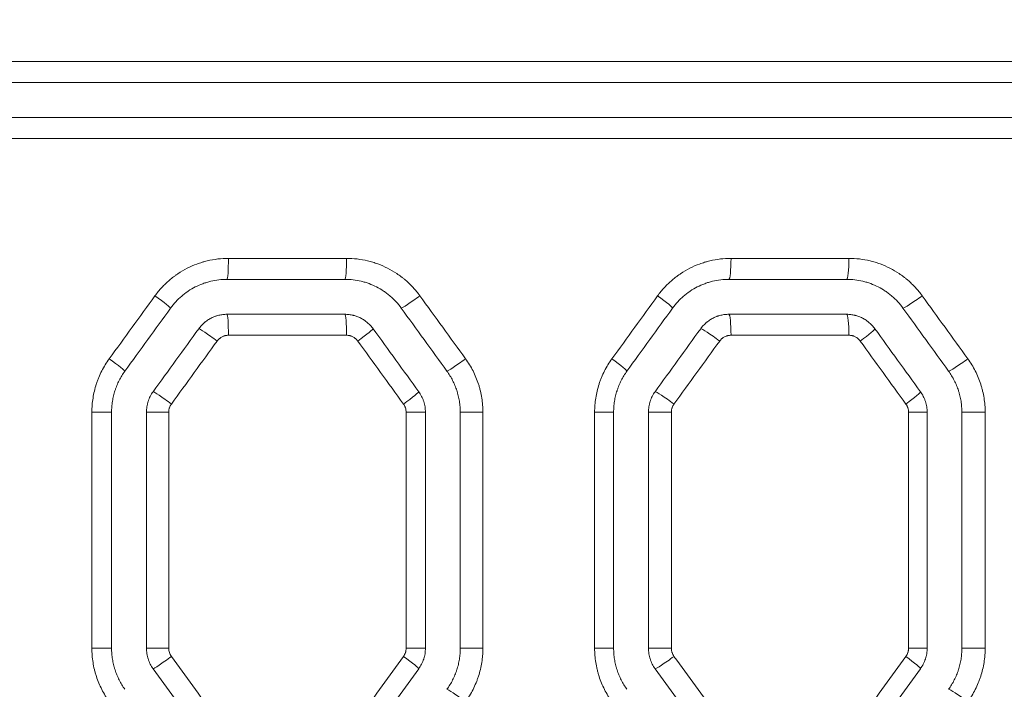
# Model space of a CAD drawing. Header units: millimetres. Extents: x 0 to 594, y 0 to 420.
# Tile 69 of 256: x 174.89 to 181.93, y 316.69 to 321.47. Entities that reach past the tile are written whole.
import ezdxf

# ---------------------------------------------------------------- set-up
doc = ezdxf.new("R2010")
doc.units = ezdxf.units.MM
doc.layers.add('1', color=7, linetype='Continuous', true_color=0xffffff)
doc.styles.add('Arial Unicode MS', font='txt')
doc.dimstyles.get("Standard").update_dxf_attribs({"dimtxt": 0.18, "dimasz": 0.18, "dimexe": 0.18, "dimexo": 0.0625, "dimgap": 0.09, "dimtad": 0, "dimtih": 1, "dimtoh": 1, "dimdec": 4, "dimzin": 0, "dimdsep": 46, "dimtxsty": 'Standard', "dimcen": 0.09, "dimadec": 0, "dimazin": 0, "dimtfac": 1, "dimtdec": 4, "dimtofl": 0, "dimtmove": 0, "dimatfit": 3, "dimfxl": 0, "dimtolj": 1, "dimtzin": 0, "dimarcsym": 0})

# ---------------------------------------------------------------- blocks, each defined once
blk = doc.blocks.new('_U7')
at = {"layer": '1', "color": 18, "lineweight": 13}
for p, q in [((142.2461, 334.5207), (158.2372, 334.5207)), ((156.2372, 334.5207), (156.2372, 246.0979)), ((142.2461, 295.1279), (158.2372, 295.1279)), ((156.2372, 246.0979), (161.2372, 246.0979))]:
    blk.add_line(p, q, dxfattribs=at)
at = {"layer": '1', "color": 18}
for points in [[(156.2372, 334.5207), (157.175, 331.0207), (155.2994, 331.0207)], [(156.2372, 295.1279), (155.2994, 298.6279), (157.175, 298.6279)]]:
    blk.add_solid(points, dxfattribs=at)
at = {"layer": '1', "color": 18, "linetype": 'Continuous', "lineweight": 13, "char_height": 2.5, "attachment_point": 7, "line_spacing_factor": 1.047437, "style": 'Arial Unicode MS'}
for s, insert in [('\\fArial Unicode MS|b0|i0;\\W1.0000;0.8', (162.8697, 244.2152)), ('\\fArial Unicode MS|b0|i0;\\W1.0000;CTRS', (169.9747, 244.2152)), ('\\fArial Unicode MS|b0|i0;\\W1.0000;FWD LIFTING POINTS ', (162.8697, 239.1709))]:
    blk.add_mtext(s, dxfattribs=dict(at, insert=insert))

msp = doc.modelspace()

# ---------------------------------------------------------------- linework, layer by layer
at = {"layer": '1', "color": 155, "linetype": 'Continuous', "lineweight": 13}
for p, q in [((173.2014, 321.1743), (187.9589, 321.1743)), ((187.9647, 320.6243), (173.2014, 320.6243)), ((176.3791, 319.7674), (177.2238, 319.7674)), ((179.9755, 319.7674), (180.8193, 319.7674)), ((177.2238, 319.2174), (176.3791, 319.2174)), ((180.8193, 319.2174), (179.9755, 319.2174)), ((175.543, 318.6668), (175.4019, 318.6668)), ((175.4019, 316.9793), (175.4019, 318.6668)), ((175.7924, 318.6668), (175.9518, 318.6668)), ((175.9518, 318.6668), (175.9518, 316.9793)), ((177.7889, 318.6668), (177.6509, 318.6668)), ((177.6509, 316.9793), (177.6509, 318.6668)), ((178.038, 318.6668), (178.2002, 318.6668)), ((178.2002, 318.6668), (178.2002, 316.9793)), ((179.1356, 318.6668), (178.9995, 318.6668)), ((178.9995, 316.9793), (178.9995, 318.6668)), ((179.3846, 318.6668), (179.5485, 318.6668)), ((179.5485, 318.6668), (179.5485, 316.9793)), ((181.3789, 318.6668), (181.2459, 318.6668)), ((181.2459, 316.9793), (181.2459, 318.6668)), ((181.6276, 318.6668), (181.7942, 318.6668)), ((181.7942, 318.6668), (181.7942, 316.9793)), ((175.543, 316.9793), (175.4019, 316.9793)), ((175.7924, 316.9793), (175.9518, 316.9793)), ((177.7889, 316.9793), (177.6509, 316.9793)), ((178.038, 316.9793), (178.2002, 316.9793)), ((179.1356, 316.9793), (178.9995, 316.9793)), ((179.3846, 316.9793), (179.5485, 316.9793)), ((181.3789, 316.9793), (181.2459, 316.9793)), ((181.6276, 316.9793), (181.7942, 316.9793))]:
    msp.add_line(p, q, dxfattribs=at)
at = {"layer": '1', "color": 155, "linetype": 'Continuous', "lineweight": 18}
for p, q in [((187.9621, 321.0243), (173.1955, 321.0243)), ((173.1955, 320.7743), (187.9613, 320.7743)), ((176.3688, 319.6174), (177.2124, 319.6174)), ((179.9603, 319.6174), (180.8029, 319.6174)), ((177.2124, 319.3674), (176.3688, 319.3674)), ((180.8029, 319.3674), (179.9603, 319.3674)), ((175.543, 316.9793), (175.543, 318.6668)), ((175.7924, 318.6668), (175.7924, 316.9793)), ((177.7889, 316.9793), (177.7889, 318.6668)), ((178.038, 318.6668), (178.038, 316.9793)), ((179.1356, 316.9793), (179.1356, 318.6668)), ((179.3846, 318.6668), (179.3846, 316.9793)), ((181.3789, 316.9793), (181.3789, 318.6668)), ((181.6276, 318.6668), (181.6276, 316.9793))]:
    msp.add_line(p, q, dxfattribs=at)
at = {"layer": '1', "color": 155, "linetype": 'Continuous', "lineweight": 13}
for centre, major_axis, ratio, start_param, end_param in [((176.3688, 319.7674), (0, -0.15), 0.068481, 0, 1.570796), ((177.2124, 319.7674), (0, -0.15), 0.076194, 0, 1.570796), ((179.9603, 319.7674), (0, -0.15), 0.101318, 0, 1.570796), ((180.8029, 319.7674), (0, -0.15), 0.109022, 0, 1.570796), ((168.8136, 315.1228), (-110.0232, -151.2529), 0.016687, 1.608892, 1.611872), ((175.8438, 319.4995), (0.1214, -0.0881), 0.037441, 6.254927, 7.802411), ((177.737, 319.4996), (-0.1214, -0.088), 0.047636, 0.065172, 1.636417), ((168.7028, 310.0536), (-110.4259, -151.802), 0.016746, 1.642264, 1.645238), ((179.4359, 319.4995), (0.1215, -0.088), 0.056806, 6.254902, 7.775738), ((181.3266, 319.4997), (-0.1215, -0.088), 0.067029, 0.091867, 1.663111), ((176.3688, 319.2174), (0, 0.15), 0.068481, 4.712389, 6.283185), ((177.2124, 319.2174), (0, 0.15), 0.076194, 4.712389, 6.283185), ((179.9603, 319.2174), (0, 0.15), 0.101318, 4.712389, 6.283185), ((180.8029, 319.2174), (0, 0.15), 0.109022, 4.712389, 6.283185), ((176.288, 319.1762), (-0.1214, 0.0881), 0.039831, 4.657523, 6.228768), ((177.2932, 319.1762), (0.1214, 0.088), 0.045246, 4.774714, 6.311452), ((179.8793, 319.1761), (-0.1215, 0.088), 0.059199, 4.630846, 6.202091), ((180.8836, 319.1762), (0.1215, 0.088), 0.064634, 4.801403, 6.311483), ((168.9437, 325.4627), (109.0789, -149.959), 0.016545, 1.513824, 1.516832), ((168.289, 331.0248), (112.1456, -154.1497), 0.016998, 1.478565, 1.481497), ((175.517, 319.0489), (0.1214, -0.0881), 0.035682, 6.254929, 7.804835), ((178.0636, 319.049), (-0.1215, -0.088), 0.049397, 0.067598, 1.638843), ((179.1095, 319.0489), (0.1215, -0.088), 0.055043, 6.254904, 7.778165), ((181.6528, 319.0491), (-0.1215, -0.088), 0.068796, 0.094297, 1.665541), ((175.9611, 318.7256), (-0.1214, 0.0881), 0.038072, 4.659947, 6.231192), ((177.6198, 318.7256), (0.1214, 0.088), 0.047007, 4.777139, 6.311455), ((179.5529, 318.7255), (-0.1215, 0.088), 0.057435, 4.633274, 6.204518), ((181.2099, 318.7256), (0.1215, 0.088), 0.066401, 4.803832, 6.311486), ((175.9611, 316.9205), (-0.1214, -0.0881), 0.038072, 0.051993, 1.623238), ((169.0359, 310.2537), (-108.483, -149.1428), 0.016455, 1.624644, 1.627477), ((177.6198, 316.9205), (0.1214, -0.088), 0.047007, 6.254916, 7.789232), ((179.5529, 316.9206), (-0.1215, -0.088), 0.057435, 0.078667, 1.649911), ((168.8492, 305.1513), (-109.6337, -150.7184), 0.016628, 1.658243, 1.661052), ((181.2099, 316.9205), (0.1215, -0.088), 0.066401, 6.254885, 7.762538), ((178.0636, 316.5972), (-0.1215, 0.088), 0.049397, 4.644342, 6.215587), ((181.6528, 316.597), (-0.1215, 0.088), 0.068796, 4.617644, 6.188888)]:
    msp.add_ellipse(centre, major_axis=major_axis, ratio=ratio, start_param=start_param, end_param=end_param, dxfattribs=at)
at = {"layer": '1', "color": 155, "linetype": 'Continuous', "lineweight": 18}
for centre, major_axis, ratio, start_param, end_param in [((169.3058, 315.2585), (-106.8513, -147.105), 0.016224, 1.607748, 1.610812), ((169.1908, 325.9475), (107.3983, -147.8595), 0.016308, 1.511684, 1.514735), ((168.7794, 309.9261), (-110.5094, -152.1237), 0.016773, 1.642401, 1.645368), ((169.1377, 330.9), (108.1918, -148.9512), 0.01643, 1.478627, 1.481661), ((168.8991, 314.4944), (-109.1897, -150.3157), 0.016577, 1.611575, 1.614573), ((168.9478, 325.6404), (109.681, -150.9896), 0.01665, 1.513477, 1.516464), ((168.5234, 309.2107), (-111.1582, -153.0117), 0.01687, 1.645848, 1.648798), ((169.3033, 330.2684), (107.9604, -148.6341), 0.016395, 1.481751, 1.484791), ((168.995, 321.0904), (108.4476, -149.297), 0.016465, 1.527485, 1.530314), ((169.0997, 310.122), (-108.7063, -149.6529), 0.016504, 1.624812, 1.627636), ((169.0179, 325.9965), (108.6253, -149.5431), 0.016493, 1.494673, 1.497502), ((168.6284, 304.739), (-111.0241, -152.826), 0.016848, 1.659473, 1.662244)]:
    msp.add_ellipse(centre, major_axis=major_axis, ratio=ratio, start_param=start_param, end_param=end_param, dxfattribs=at)
at = {"layer": '1', "color": 155, "linetype": 'Continuous', "lineweight": 13}
for points, knots in [([(175.8534, 319.4995), (175.8685, 319.5203), (175.8847, 319.5401), (175.9193, 319.5774), (175.9376, 319.595), (175.9666, 319.6198), (175.9765, 319.6278), (175.9918, 319.6394), (175.9969, 319.6432), (176.0048, 319.6488), (176.0074, 319.6506), (176.0127, 319.6543), (176.0154, 319.6561), (176.0394, 319.6721), (176.0614, 319.685), (176.1066, 319.7081), (176.1299, 319.7183), (176.1657, 319.7315), (176.1778, 319.7356), (176.1931, 319.7402), (176.1961, 319.7412), (176.2023, 319.7429), (176.2054, 319.7438), (176.2147, 319.7463), (176.2209, 319.7479), (176.2521, 319.7554), (176.2772, 319.7599), (176.3278, 319.7659), (176.3534, 319.7674), (176.3791, 319.7674)], [0, 0, 0, 0, 0.125, 0.125, 0.25, 0.25, 0.3125, 0.3125, 0.34375, 0.34375, 0.359375, 0.359375, 0.375, 0.375, 0.5, 0.5, 0.625, 0.625, 0.6875, 0.6875, 0.703125, 0.703125, 0.71875, 0.71875, 0.75, 0.75, 0.875, 0.875, 1, 1, 1, 1]), ([(177.2238, 319.7674), (177.2496, 319.7674), (177.275, 319.7659), (177.3254, 319.7599), (177.3503, 319.7555), (177.3874, 319.7466), (177.3997, 319.7433), (177.418, 319.7377), (177.4241, 319.7358), (177.4363, 319.7317), (177.4423, 319.7296), (177.4724, 319.7185), (177.4957, 319.7083), (177.541, 319.6852), (177.5628, 319.6724), (177.5946, 319.6512), (177.605, 319.6438), (177.6203, 319.6323), (177.6254, 319.6283), (177.6354, 319.6203), (177.6404, 319.6162), (177.6647, 319.5953), (177.6831, 319.5776), (177.7178, 319.5402), (177.734, 319.5204), (177.7491, 319.4996)], [0, 0, 0, 0, 0.125, 0.125, 0.25, 0.25, 0.3125, 0.3125, 0.34375, 0.34375, 0.375, 0.375, 0.5, 0.5, 0.625, 0.625, 0.6875, 0.6875, 0.71875, 0.71875, 0.75, 0.75, 0.875, 0.875, 1, 1, 1, 1]), ([(179.4504, 319.4995), (179.4656, 319.5204), (179.4818, 319.5401), (179.5163, 319.5774), (179.5345, 319.5951), (179.5635, 319.6199), (179.5735, 319.6279), (179.5887, 319.6394), (179.5939, 319.6432), (179.6017, 319.6488), (179.6044, 319.6507), (179.6096, 319.6543), (179.6123, 319.6561), (179.6363, 319.6722), (179.6583, 319.6851), (179.7034, 319.7081), (179.7267, 319.7183), (179.7624, 319.7315), (179.7745, 319.7356), (179.7898, 319.7403), (179.7929, 319.7412), (179.799, 319.7429), (179.8021, 319.7438), (179.8114, 319.7463), (179.8176, 319.7479), (179.8487, 319.7554), (179.8738, 319.7599), (179.9244, 319.7659), (179.9498, 319.7674), (179.9755, 319.7674)], [0, 0, 0, 0, 0.125, 0.125, 0.25, 0.25, 0.3125, 0.3125, 0.34375, 0.34375, 0.359375, 0.359375, 0.375, 0.375, 0.5, 0.5, 0.625, 0.625, 0.6875, 0.6875, 0.703125, 0.703125, 0.71875, 0.71875, 0.75, 0.75, 0.875, 0.875, 1, 1, 1, 1]), ([(180.8193, 319.7674), (180.845, 319.7674), (180.8703, 319.7659), (180.9206, 319.7599), (180.9455, 319.7555), (180.9825, 319.7466), (180.9948, 319.7433), (181.0131, 319.7378), (181.0191, 319.7358), (181.0313, 319.7317), (181.0373, 319.7296), (181.0674, 319.7185), (181.0906, 319.7083), (181.1358, 319.6853), (181.1576, 319.6725), (181.1893, 319.6513), (181.1997, 319.644), (181.215, 319.6324), (181.22, 319.6284), (181.23, 319.6204), (181.235, 319.6163), (181.2593, 319.5955), (181.2777, 319.5778), (181.3123, 319.5403), (181.3285, 319.5205), (181.3436, 319.4997)], [0, 0, 0, 0, 0.125, 0.125, 0.25, 0.25, 0.3125, 0.3125, 0.34375, 0.34375, 0.375, 0.375, 0.5, 0.5, 0.625, 0.625, 0.6875, 0.6875, 0.71875, 0.71875, 0.75, 0.75, 0.875, 0.875, 1, 1, 1, 1]), ([(176.3791, 319.2174), (176.3751, 319.2174), (176.3712, 319.2172), (176.3634, 319.2163), (176.3596, 319.2156), (176.3539, 319.2142), (176.351, 319.2135), (176.3482, 319.2126), (176.3463, 319.2119), (176.3454, 319.2116), (176.3408, 319.2099), (176.3336, 319.2068), (176.3268, 319.2028), (176.3219, 319.1995), (176.3203, 319.1984), (176.3172, 319.196), (176.3156, 319.1948), (176.3111, 319.1909), (176.3055, 319.1855), (176.3004, 319.1794), (176.2981, 319.1762)], [0, 0, 0, 0, 0.125, 0.125, 0.25, 0.25, 0.3125, 0.34375, 0.34375, 0.375, 0.375, 0.5, 0.625, 0.625, 0.6875, 0.6875, 0.75, 0.75, 0.875, 1, 1, 1, 1]), ([(177.3047, 319.1762), (177.3024, 319.1794), (177.2999, 319.1825), (177.2946, 319.1882), (177.2917, 319.1909), (177.2873, 319.1947), (177.285, 319.1966), (177.2826, 319.1983), (177.281, 319.1995), (177.2802, 319.2), (177.2761, 319.2028), (177.2693, 319.2067), (177.2622, 319.2099), (177.2567, 319.2119), (177.2548, 319.2125), (177.251, 319.2137), (177.2491, 319.2142), (177.2434, 319.2156), (177.2356, 319.217), (177.2278, 319.2174), (177.2238, 319.2174)], [0, 0, 0, 0, 0.125, 0.125, 0.25, 0.25, 0.3125, 0.34375, 0.34375, 0.375, 0.375, 0.5, 0.625, 0.625, 0.6875, 0.6875, 0.75, 0.75, 0.875, 1, 1, 1, 1]), ([(179.9755, 319.2174), (179.9715, 319.2174), (179.9676, 319.2172), (179.9598, 319.2163), (179.956, 319.2156), (179.9503, 319.2142), (179.9474, 319.2135), (179.9446, 319.2126), (179.9427, 319.2119), (179.9418, 319.2116), (179.9371, 319.2099), (179.9299, 319.2067), (179.9232, 319.2028), (179.9183, 319.1995), (179.9167, 319.1984), (179.9135, 319.196), (179.912, 319.1948), (179.9074, 319.1909), (179.9017, 319.1854), (179.8967, 319.1793), (179.8944, 319.1761)], [0, 0, 0, 0, 0.125, 0.125, 0.25, 0.25, 0.3125, 0.34375, 0.34375, 0.375, 0.375, 0.5, 0.625, 0.625, 0.6875, 0.6875, 0.75, 0.75, 0.875, 1, 1, 1, 1]), ([(180.9001, 319.1762), (180.8977, 319.1794), (180.8952, 319.1825), (180.8899, 319.1882), (180.8871, 319.1909), (180.8827, 319.1947), (180.8804, 319.1966), (180.878, 319.1983), (180.8764, 319.1995), (180.8756, 319.2), (180.8715, 319.2028), (180.8647, 319.2067), (180.8576, 319.2099), (180.8521, 319.2119), (180.8502, 319.2125), (180.8464, 319.2137), (180.8445, 319.2142), (180.8388, 319.2156), (180.8311, 319.217), (180.8232, 319.2174), (180.8193, 319.2174)], [0, 0, 0, 0, 0.125, 0.125, 0.25, 0.25, 0.3125, 0.34375, 0.34375, 0.375, 0.375, 0.5, 0.625, 0.625, 0.6875, 0.6875, 0.75, 0.75, 0.875, 1, 1, 1, 1]), ([(175.4019, 318.6668), (175.4019, 318.684), (175.4026, 318.701), (175.4053, 318.7349), (175.4093, 318.7686), (175.4159, 318.8018), (175.4238, 318.8347), (175.4284, 318.8511), (175.435, 318.8715), (175.4363, 318.8755), (175.4391, 318.8836), (175.4406, 318.8877), (175.445, 318.8997), (175.4481, 318.9077), (175.4579, 318.9313), (175.4722, 318.9622), (175.4887, 318.9918), (175.5065, 319.0208), (175.516, 319.035), (175.5261, 319.0489)], [0, 0, 0, 0, 0.125, 0.125, 0.25, 0.375, 0.375, 0.5, 0.5, 0.53125, 0.53125, 0.5625, 0.5625, 0.625, 0.625, 0.75, 0.875, 0.875, 1, 1, 1, 1]), ([(178.0762, 319.049), (178.0863, 319.0351), (178.0957, 319.0209), (178.1134, 318.9919), (178.13, 318.9624), (178.1442, 318.9316), (178.1571, 318.9003), (178.163, 318.8843), (178.1697, 318.864), (178.1709, 318.8599), (178.1734, 318.8517), (178.1746, 318.8476), (178.1781, 318.8352), (178.1803, 318.827), (178.1862, 318.8021), (178.1929, 318.7687), (178.1969, 318.735), (178.1995, 318.7011), (178.2002, 318.684), (178.2002, 318.6668)], [0, 0, 0, 0, 0.125, 0.125, 0.25, 0.375, 0.375, 0.5, 0.5, 0.53125, 0.53125, 0.5625, 0.5625, 0.625, 0.625, 0.75, 0.875, 0.875, 1, 1, 1, 1]), ([(178.9995, 318.6668), (178.9995, 318.684), (179.0002, 318.7011), (179.0029, 318.7349), (179.0068, 318.7686), (179.0134, 318.8018), (179.0213, 318.8348), (179.0259, 318.8512), (179.0325, 318.8715), (179.0339, 318.8755), (179.0367, 318.8836), (179.0381, 318.8877), (179.0425, 318.8997), (179.0457, 318.9077), (179.0554, 318.9313), (179.0696, 318.9622), (179.0862, 318.9918), (179.104, 319.0208), (179.1134, 319.035), (179.1235, 319.0489)], [0, 0, 0, 0, 0.125, 0.125, 0.25, 0.375, 0.375, 0.5, 0.5, 0.53125, 0.53125, 0.5625, 0.5625, 0.625, 0.625, 0.75, 0.875, 0.875, 1, 1, 1, 1]), ([(181.6703, 319.0491), (181.6804, 319.0352), (181.6898, 319.021), (181.7075, 318.9921), (181.724, 318.9625), (181.7382, 318.9317), (181.7512, 318.9004), (181.7571, 318.8844), (181.7637, 318.864), (181.765, 318.86), (181.7675, 318.8517), (181.7711, 318.8394), (181.7743, 318.827), (181.7802, 318.8021), (181.7869, 318.7688), (181.7909, 318.735), (181.7935, 318.7011), (181.7942, 318.684), (181.7942, 318.6668)], [0, 0, 0, 0, 0.125, 0.125, 0.25, 0.375, 0.375, 0.5, 0.5, 0.53125, 0.53125, 0.5625, 0.625, 0.625, 0.75, 0.875, 0.875, 1, 1, 1, 1]), ([(175.9709, 318.7256), (175.9701, 318.7245), (175.9693, 318.7234), (175.9679, 318.7213), (175.9658, 318.7179), (175.9639, 318.7145), (175.9603, 318.7076), (175.9583, 318.7028), (175.9563, 318.6965), (175.9559, 318.6953), (175.9552, 318.6927), (175.9542, 318.6889), (175.9534, 318.6851), (175.9522, 318.6773), (175.9518, 318.6721), (175.9518, 318.6668)], [0, 0, 0, 0, 0.0625, 0.0625, 0.125, 0.25, 0.25, 0.5, 0.5, 0.5625, 0.5625, 0.625, 0.75, 0.75, 1, 1, 1, 1]), ([(177.6509, 318.6668), (177.6509, 318.6721), (177.6505, 318.6773), (177.6489, 318.6876), (177.6477, 318.6927), (177.6456, 318.6989), (177.6452, 318.7002), (177.6443, 318.7027), (177.6428, 318.7063), (177.6412, 318.7099), (177.6376, 318.7169), (177.6349, 318.7213), (177.6318, 318.7256)], [0, 0, 0, 0, 0.25, 0.25, 0.5, 0.5, 0.5625, 0.5625, 0.625, 0.75, 0.75, 1, 1, 1, 1]), ([(179.5675, 318.7255), (179.5667, 318.7244), (179.566, 318.7234), (179.5645, 318.7212), (179.5624, 318.7179), (179.5605, 318.7145), (179.557, 318.7075), (179.555, 318.7027), (179.553, 318.6965), (179.5526, 318.6952), (179.5519, 318.6927), (179.5515, 318.6914), (179.5506, 318.6876), (179.5501, 318.685), (179.5489, 318.6773), (179.5485, 318.6721), (179.5485, 318.6668)], [0, 0, 0, 0, 0.0625, 0.0625, 0.125, 0.25, 0.25, 0.5, 0.5, 0.5625, 0.5625, 0.625, 0.625, 0.75, 0.75, 1, 1, 1, 1]), ([(181.2459, 318.6668), (181.2459, 318.6721), (181.2455, 318.6773), (181.2438, 318.6876), (181.2426, 318.6927), (181.2406, 318.6989), (181.2402, 318.7002), (181.2392, 318.7027), (181.2378, 318.7063), (181.2362, 318.7099), (181.2326, 318.7169), (181.2299, 318.7213), (181.2268, 318.7256)], [0, 0, 0, 0, 0.25, 0.25, 0.5, 0.5, 0.5625, 0.5625, 0.625, 0.75, 0.75, 1, 1, 1, 1]), ([(175.5261, 316.5972), (175.516, 316.6111), (175.5065, 316.6253), (175.4888, 316.6543), (175.4722, 316.6838), (175.4581, 316.7145), (175.4451, 316.7459), (175.4392, 316.7618), (175.4325, 316.7821), (175.4313, 316.7862), (175.4288, 316.7944), (175.4276, 316.7985), (175.4241, 316.8109), (175.4219, 316.8192), (175.4159, 316.844), (175.4093, 316.8774), (175.4053, 316.9111), (175.4026, 316.9451), (175.4019, 316.9621), (175.4019, 316.9793)], [0, 0, 0, 0, 0.125, 0.125, 0.25, 0.375, 0.375, 0.5, 0.5, 0.53125, 0.53125, 0.5625, 0.5625, 0.625, 0.625, 0.75, 0.875, 0.875, 1, 1, 1, 1]), ([(175.9518, 316.9793), (175.9518, 316.974), (175.9526, 316.9636), (175.955, 316.9534), (175.9571, 316.9472), (175.9575, 316.9459), (175.9584, 316.9435), (175.9598, 316.9398), (175.9615, 316.9362), (175.965, 316.9293), (175.9678, 316.9248), (175.9709, 316.9205)], [0, 0, 0, 0, 0.25, 0.5, 0.5, 0.5625, 0.5625, 0.625, 0.75, 0.75, 1, 1, 1, 1]), ([(177.6318, 316.9205), (177.6349, 316.9248), (177.6376, 316.9292), (177.6424, 316.9385), (177.6444, 316.9433), (177.6464, 316.9496), (177.6468, 316.9508), (177.6475, 316.9534), (177.6485, 316.9572), (177.6493, 316.961), (177.6505, 316.9688), (177.6509, 316.974), (177.6509, 316.9793)], [0, 0, 0, 0, 0.25, 0.25, 0.5, 0.5, 0.5625, 0.5625, 0.625, 0.75, 0.75, 1, 1, 1, 1]), ([(178.2002, 316.9793), (178.2002, 316.975), (178.2002, 316.9707), (178.2, 316.9622), (178.1996, 316.9493), (178.1989, 316.9366), (178.1969, 316.9112), (178.1929, 316.8775), (178.1863, 316.8443), (178.1784, 316.8113), (178.1738, 316.795), (178.1672, 316.7746), (178.1659, 316.7706), (178.1631, 316.7625), (178.1616, 316.7584), (178.1572, 316.7464), (178.1541, 316.7384), (178.1443, 316.7148), (178.1301, 316.6839), (178.1135, 316.6543), (178.0957, 316.6252), (178.0863, 316.611), (178.0762, 316.5972)], [0, 0, 0, 0, 0.03125, 0.03125, 0.0625, 0.125, 0.125, 0.25, 0.375, 0.375, 0.5, 0.5, 0.53125, 0.53125, 0.5625, 0.5625, 0.625, 0.625, 0.75, 0.875, 0.875, 1, 1, 1, 1]), ([(179.1235, 316.5972), (179.1134, 316.6111), (179.104, 316.6253), (179.0862, 316.6542), (179.0697, 316.6838), (179.0556, 316.7145), (179.0426, 316.7458), (179.0367, 316.7618), (179.0301, 316.7821), (179.0288, 316.7862), (179.0263, 316.7944), (179.0251, 316.7985), (179.0216, 316.8109), (179.0195, 316.8191), (179.0135, 316.844), (179.0069, 316.8774), (179.0029, 316.9111), (179.0002, 316.9451), (178.9995, 316.9621), (178.9995, 316.9793)], [0, 0, 0, 0, 0.125, 0.125, 0.25, 0.375, 0.375, 0.5, 0.5, 0.53125, 0.53125, 0.5625, 0.5625, 0.625, 0.625, 0.75, 0.875, 0.875, 1, 1, 1, 1]), ([(179.5485, 316.9793), (179.5485, 316.974), (179.5489, 316.9688), (179.5501, 316.9611), (179.5506, 316.9585), (179.5515, 316.9547), (179.5519, 316.9535), (179.5526, 316.9509), (179.553, 316.9497), (179.555, 316.9434), (179.559, 316.9338), (179.5644, 316.9249), (179.5675, 316.9206)], [0, 0, 0, 0, 0.25, 0.25, 0.375, 0.375, 0.4375, 0.4375, 0.5, 0.5, 0.75, 1, 1, 1, 1]), ([(181.2268, 316.9205), (181.2299, 316.9248), (181.2353, 316.9337), (181.2393, 316.9433), (181.2414, 316.9496), (181.2418, 316.9508), (181.2425, 316.9534), (181.2435, 316.9572), (181.2442, 316.961), (181.2455, 316.9688), (181.2459, 316.974), (181.2459, 316.9793)], [0, 0, 0, 0, 0.25, 0.5, 0.5, 0.5625, 0.5625, 0.625, 0.75, 0.75, 1, 1, 1, 1]), ([(181.7942, 316.9793), (181.7942, 316.975), (181.7942, 316.9707), (181.794, 316.9621), (181.7936, 316.9493), (181.7929, 316.9365), (181.7909, 316.9111), (181.7869, 316.8774), (181.7803, 316.8442), (181.7724, 316.8112), (181.7678, 316.7949), (181.7612, 316.7745), (181.7599, 316.7705), (181.7571, 316.7624), (181.7556, 316.7583), (181.7512, 316.7463), (181.7481, 316.7383), (181.7383, 316.7147), (181.7241, 316.6838), (181.7076, 316.6541), (181.6898, 316.6251), (181.6804, 316.6109), (181.6703, 316.597)], [0, 0, 0, 0, 0.03125, 0.03125, 0.0625, 0.125, 0.125, 0.25, 0.375, 0.375, 0.5, 0.5, 0.53125, 0.53125, 0.5625, 0.5625, 0.625, 0.625, 0.75, 0.875, 0.875, 1, 1, 1, 1])]:
    msp.add_open_spline(points, degree=3, knots=knots, dxfattribs=at)
at = {"layer": '1', "color": 155, "linetype": 'Continuous', "lineweight": 18}
for points, knots in [([(176.3688, 319.6174), (176.349, 319.6174), (176.3294, 319.6163), (176.2906, 319.6116), (176.2713, 319.6082), (176.2473, 319.6024), (176.2426, 319.6012), (176.233, 319.5986), (176.2283, 319.5972), (176.2142, 319.5929), (176.2049, 319.5898), (176.1774, 319.5796), (176.1595, 319.5718), (176.1248, 319.554), (176.1079, 319.5441), (176.0874, 319.5304), (176.0834, 319.5276), (176.0753, 319.5218), (176.0634, 319.5131), (176.052, 319.5039), (176.0297, 319.4848), (176.0157, 319.4712), (175.9892, 319.4425), (175.9767, 319.4274), (175.9651, 319.4113)], [0, 0, 0, 0, 0.125, 0.125, 0.25, 0.25, 0.28125, 0.28125, 0.3125, 0.3125, 0.375, 0.375, 0.5, 0.5, 0.625, 0.625, 0.65625, 0.65625, 0.6875, 0.75, 0.75, 0.875, 0.875, 1, 1, 1, 1]), ([(177.2124, 319.6174), (177.2322, 319.6174), (177.2517, 319.6163), (177.2905, 319.6117), (177.3096, 319.6082), (177.3381, 319.6014), (177.3476, 319.5988), (177.3617, 319.5946), (177.3663, 319.5931), (177.3757, 319.5899), (177.3804, 319.5883), (177.4035, 319.5797), (177.4214, 319.5719), (177.4561, 319.5542), (177.473, 319.5443), (177.4974, 319.528), (177.5053, 319.5223), (177.5171, 319.5134), (177.521, 319.5104), (177.5287, 319.5042), (177.5325, 319.501), (177.5512, 319.485), (177.5654, 319.4714), (177.592, 319.4426), (177.6044, 319.4274), (177.6161, 319.4113)], [0, 0, 0, 0, 0.125, 0.125, 0.25, 0.25, 0.3125, 0.3125, 0.34375, 0.34375, 0.375, 0.375, 0.5, 0.5, 0.625, 0.625, 0.6875, 0.6875, 0.71875, 0.71875, 0.75, 0.75, 0.875, 0.875, 1, 1, 1, 1]), ([(179.9603, 319.6174), (179.9406, 319.6174), (179.921, 319.6163), (179.8822, 319.6116), (179.863, 319.6082), (179.8391, 319.6024), (179.8343, 319.6012), (179.8248, 319.5986), (179.8201, 319.5973), (179.806, 319.593), (179.7967, 319.5898), (179.7693, 319.5796), (179.7515, 319.5718), (179.7168, 319.5541), (179.6999, 319.5442), (179.6795, 319.5305), (179.6754, 319.5276), (179.6674, 319.5219), (179.6555, 319.5131), (179.6441, 319.5039), (179.6218, 319.4848), (179.6078, 319.4713), (179.5813, 319.4426), (179.5688, 319.4274), (179.5572, 319.4113)], [0, 0, 0, 0, 0.125, 0.125, 0.25, 0.25, 0.28125, 0.28125, 0.3125, 0.3125, 0.375, 0.375, 0.5, 0.5, 0.625, 0.625, 0.65625, 0.65625, 0.6875, 0.75, 0.75, 0.875, 0.875, 1, 1, 1, 1]), ([(180.8029, 319.6174), (180.8227, 319.6174), (180.8422, 319.6163), (180.8809, 319.6117), (180.9, 319.6082), (180.9285, 319.6014), (180.9379, 319.5989), (180.952, 319.5946), (180.9566, 319.5931), (180.966, 319.59), (180.9706, 319.5883), (180.9937, 319.5798), (181.0116, 319.5719), (181.0463, 319.5542), (181.0631, 319.5443), (181.0875, 319.528), (181.0955, 319.5224), (181.1072, 319.5135), (181.1111, 319.5104), (181.1188, 319.5042), (181.1226, 319.5011), (181.1413, 319.485), (181.1555, 319.4714), (181.182, 319.4426), (181.1945, 319.4274), (181.2061, 319.4113)], [0, 0, 0, 0, 0.125, 0.125, 0.25, 0.25, 0.3125, 0.3125, 0.34375, 0.34375, 0.375, 0.375, 0.5, 0.5, 0.625, 0.625, 0.6875, 0.6875, 0.71875, 0.71875, 0.75, 0.75, 0.875, 0.875, 1, 1, 1, 1]), ([(176.3688, 319.3674), (176.3589, 319.3674), (176.3491, 319.3668), (176.3298, 319.3645), (176.3202, 319.3628), (176.3059, 319.3594), (176.3012, 319.3581), (176.2942, 319.356), (176.2918, 319.3553), (176.2871, 319.3537), (176.2848, 319.3529), (176.2732, 319.3486), (176.2643, 319.3447), (176.2469, 319.3358), (176.2385, 319.3309), (176.2263, 319.3227), (176.2223, 319.3199), (176.2164, 319.3154), (176.2144, 319.3139), (176.2106, 319.3108), (176.2087, 319.3092), (176.1993, 319.3012), (176.1852, 319.2876), (176.1727, 319.2724), (176.1669, 319.2644)], [0, 0, 0, 0, 0.125, 0.125, 0.25, 0.25, 0.3125, 0.3125, 0.34375, 0.34375, 0.375, 0.375, 0.5, 0.5, 0.625, 0.625, 0.6875, 0.6875, 0.71875, 0.71875, 0.75, 0.75, 0.875, 1, 1, 1, 1]), ([(177.2124, 319.3674), (177.2223, 319.3674), (177.2321, 319.3668), (177.2516, 319.3645), (177.2612, 319.3628), (177.2732, 319.3599), (177.2756, 319.3593), (177.2804, 319.358), (177.2827, 319.3573), (177.2898, 319.3552), (177.2945, 319.3536), (177.3082, 319.3485), (177.3172, 319.3446), (177.3345, 319.3357), (177.343, 319.3308), (177.3532, 319.3239), (177.3553, 319.3225), (177.3593, 319.3196), (177.3652, 319.3152), (177.371, 319.3106), (177.3821, 319.3011), (177.3891, 319.2943), (177.4024, 319.28), (177.4086, 319.2724), (177.4144, 319.2644)], [0, 0, 0, 0, 0.125, 0.125, 0.25, 0.25, 0.28125, 0.28125, 0.3125, 0.3125, 0.375, 0.375, 0.5, 0.5, 0.625, 0.625, 0.65625, 0.65625, 0.6875, 0.75, 0.75, 0.875, 0.875, 1, 1, 1, 1]), ([(179.9603, 319.3674), (179.9504, 319.3674), (179.9407, 319.3668), (179.9213, 319.3646), (179.9118, 319.3628), (179.8975, 319.3594), (179.8928, 319.3581), (179.8858, 319.356), (179.8834, 319.3553), (179.8788, 319.3537), (179.8764, 319.3529), (179.8649, 319.3486), (179.8559, 319.3447), (179.8386, 319.3358), (179.8302, 319.3309), (179.818, 319.3227), (179.814, 319.3199), (179.8081, 319.3154), (179.8062, 319.3139), (179.8023, 319.3108), (179.8004, 319.3092), (179.7911, 319.3012), (179.7769, 319.2876), (179.7644, 319.2724), (179.7586, 319.2644)], [0, 0, 0, 0, 0.125, 0.125, 0.25, 0.25, 0.3125, 0.3125, 0.34375, 0.34375, 0.375, 0.375, 0.5, 0.5, 0.625, 0.625, 0.6875, 0.6875, 0.71875, 0.71875, 0.75, 0.75, 0.875, 1, 1, 1, 1]), ([(180.8029, 319.3674), (180.8128, 319.3674), (180.8226, 319.3668), (180.8421, 319.3645), (180.8517, 319.3628), (180.8637, 319.3599), (180.8661, 319.3593), (180.8709, 319.358), (180.8732, 319.3573), (180.8803, 319.3552), (180.8849, 319.3536), (180.8987, 319.3485), (180.9076, 319.3446), (180.925, 319.3357), (180.9335, 319.3308), (180.9437, 319.3239), (180.9457, 319.3225), (180.9498, 319.3196), (180.9557, 319.3153), (180.9614, 319.3106), (180.9726, 319.3011), (180.9796, 319.2943), (180.9928, 319.28), (180.9991, 319.2724), (181.0049, 319.2644)], [0, 0, 0, 0, 0.125, 0.125, 0.25, 0.25, 0.28125, 0.28125, 0.3125, 0.3125, 0.375, 0.375, 0.5, 0.5, 0.625, 0.625, 0.65625, 0.65625, 0.6875, 0.75, 0.75, 0.875, 0.875, 1, 1, 1, 1]), ([(175.6382, 318.9607), (175.6305, 318.95), (175.6232, 318.9391), (175.6096, 318.9168), (175.5968, 318.894), (175.5859, 318.8702), (175.5784, 318.8521), (175.576, 318.846), (175.5726, 318.8367), (175.5715, 318.8336), (175.5693, 318.8273), (175.5683, 318.8242), (175.5632, 318.8086), (175.5597, 318.796), (175.5536, 318.7706), (175.5486, 318.7451), (175.5455, 318.7192), (175.5434, 318.6931), (175.5429, 318.68), (175.5429, 318.6668)], [0, 0, 0, 0, 0.125, 0.125, 0.25, 0.375, 0.375, 0.4375, 0.4375, 0.46875, 0.46875, 0.5, 0.5, 0.625, 0.625, 0.75, 0.875, 0.875, 1, 1, 1, 1]), ([(177.9427, 318.9607), (177.9505, 318.95), (177.9577, 318.9391), (177.9713, 318.9169), (177.984, 318.8941), (177.9949, 318.8705), (178.0049, 318.8464), (178.0094, 318.8341), (178.0145, 318.8185), (178.0155, 318.8153), (178.0174, 318.809), (178.0183, 318.8059), (178.021, 318.7964), (178.0227, 318.79), (178.0272, 318.7709), (178.0323, 318.7452), (178.0354, 318.7193), (178.0375, 318.6932), (178.038, 318.68), (178.038, 318.6668)], [0, 0, 0, 0, 0.125, 0.125, 0.25, 0.375, 0.375, 0.5, 0.5, 0.53125, 0.53125, 0.5625, 0.5625, 0.625, 0.625, 0.75, 0.875, 0.875, 1, 1, 1, 1]), ([(179.2307, 318.9607), (179.223, 318.9501), (179.2157, 318.9391), (179.2021, 318.9168), (179.1894, 318.894), (179.1785, 318.8703), (179.171, 318.8521), (179.1686, 318.846), (179.1652, 318.8367), (179.1641, 318.8336), (179.1619, 318.8274), (179.1609, 318.8243), (179.1558, 318.8086), (179.1523, 318.796), (179.1462, 318.7706), (179.1412, 318.7451), (179.1381, 318.7192), (179.1361, 318.6932), (179.1356, 318.68), (179.1356, 318.6668)], [0, 0, 0, 0, 0.125, 0.125, 0.25, 0.375, 0.375, 0.4375, 0.4375, 0.46875, 0.46875, 0.5, 0.5, 0.625, 0.625, 0.75, 0.875, 0.875, 1, 1, 1, 1]), ([(181.5324, 318.9607), (181.5401, 318.9501), (181.5474, 318.9391), (181.561, 318.9169), (181.5737, 318.8941), (181.5845, 318.8705), (181.5945, 318.8464), (181.599, 318.8341), (181.6041, 318.8185), (181.6051, 318.8154), (181.607, 318.8091), (181.6079, 318.8059), (181.6106, 318.7964), (181.6122, 318.79), (181.6168, 318.7709), (181.6219, 318.7452), (181.625, 318.7193), (181.627, 318.6932), (181.6276, 318.68), (181.6276, 318.6668)], [0, 0, 0, 0, 0.125, 0.125, 0.25, 0.375, 0.375, 0.5, 0.5, 0.53125, 0.53125, 0.5625, 0.5625, 0.625, 0.625, 0.75, 0.875, 0.875, 1, 1, 1, 1]), ([(175.8401, 318.8138), (175.8323, 318.8031), (175.8255, 318.792), (175.8137, 318.7688), (175.8087, 318.7567), (175.8036, 318.7411), (175.8027, 318.7379), (175.8009, 318.7316), (175.8001, 318.7284), (175.7978, 318.7188), (175.7965, 318.7124), (175.7934, 318.6931), (175.7924, 318.68), (175.7924, 318.6668)], [0, 0, 0, 0, 0.25, 0.25, 0.5, 0.5, 0.5625, 0.5625, 0.625, 0.625, 0.75, 0.75, 1, 1, 1, 1]), ([(177.7411, 318.8138), (177.7489, 318.8031), (177.7557, 318.7919), (177.7646, 318.7745), (177.7673, 318.7685), (177.7711, 318.7594), (177.7723, 318.7564), (177.7745, 318.7502), (177.7756, 318.7471), (177.7807, 318.7315), (177.7837, 318.7188), (177.7878, 318.6931), (177.7888, 318.68), (177.7888, 318.6668)], [0, 0, 0, 0, 0.25, 0.25, 0.375, 0.375, 0.4375, 0.4375, 0.5, 0.5, 0.75, 0.75, 1, 1, 1, 1]), ([(179.4322, 318.8138), (179.4244, 318.8031), (179.4177, 318.792), (179.4059, 318.7688), (179.4009, 318.7567), (179.3958, 318.7411), (179.3948, 318.7379), (179.3931, 318.7316), (179.3922, 318.7284), (179.3899, 318.7189), (179.3887, 318.7124), (179.3856, 318.6931), (179.3846, 318.68), (179.3846, 318.6668)], [0, 0, 0, 0, 0.25, 0.25, 0.5, 0.5, 0.5625, 0.5625, 0.625, 0.625, 0.75, 0.75, 1, 1, 1, 1]), ([(181.3312, 318.8138), (181.3389, 318.8031), (181.3457, 318.7919), (181.3546, 318.7745), (181.3573, 318.7685), (181.3611, 318.7595), (181.3623, 318.7564), (181.3646, 318.7502), (181.3656, 318.7471), (181.3707, 318.7315), (181.3737, 318.7188), (181.3778, 318.6931), (181.3788, 318.68), (181.3788, 318.6668)], [0, 0, 0, 0, 0.25, 0.25, 0.375, 0.375, 0.4375, 0.4375, 0.5, 0.5, 0.75, 0.75, 1, 1, 1, 1]), ([(175.5429, 316.9793), (175.5429, 316.9661), (175.5434, 316.953), (175.5455, 316.9269), (175.5486, 316.9009), (175.5537, 316.8753), (175.5583, 316.8561), (175.5599, 316.8498), (175.5626, 316.8403), (175.5635, 316.8371), (175.5654, 316.8308), (175.5664, 316.8276), (175.5715, 316.812), (175.576, 316.7997), (175.586, 316.7757), (175.5969, 316.752), (175.6096, 316.7293), (175.6232, 316.707), (175.6305, 316.6961), (175.6382, 316.6854)], [0, 0, 0, 0, 0.125, 0.125, 0.25, 0.375, 0.375, 0.4375, 0.4375, 0.46875, 0.46875, 0.5, 0.5, 0.625, 0.625, 0.75, 0.875, 0.875, 1, 1, 1, 1]), ([(175.7924, 316.9793), (175.7924, 316.9661), (175.7934, 316.9531), (175.7975, 316.9274), (175.8005, 316.9147), (175.8056, 316.899), (175.8067, 316.8959), (175.8089, 316.8897), (175.8101, 316.8867), (175.8139, 316.8776), (175.8166, 316.8716), (175.8255, 316.8542), (175.8323, 316.843), (175.8401, 316.8323)], [0, 0, 0, 0, 0.25, 0.25, 0.5, 0.5, 0.5625, 0.5625, 0.625, 0.625, 0.75, 0.75, 1, 1, 1, 1]), ([(177.7888, 316.9793), (177.7888, 316.9661), (177.7878, 316.953), (177.7847, 316.9337), (177.7834, 316.9273), (177.7811, 316.9177), (177.7803, 316.9145), (177.7785, 316.9082), (177.7776, 316.905), (177.7725, 316.8894), (177.7675, 316.8774), (177.7557, 316.8542), (177.7489, 316.843), (177.7411, 316.8323)], [0, 0, 0, 0, 0.25, 0.25, 0.375, 0.375, 0.4375, 0.4375, 0.5, 0.5, 0.75, 0.75, 1, 1, 1, 1]), ([(178.038, 316.9793), (178.038, 316.9661), (178.0375, 316.953), (178.0354, 316.9269), (178.0324, 316.901), (178.0273, 316.8755), (178.0212, 316.8501), (178.0177, 316.8375), (178.0126, 316.8219), (178.0116, 316.8188), (178.0094, 316.8125), (178.0083, 316.8094), (178.0049, 316.8002), (178.0025, 316.794), (177.995, 316.7759), (177.9841, 316.7521), (177.9714, 316.7293), (177.9577, 316.707), (177.9505, 316.6961), (177.9427, 316.6854)], [0, 0, 0, 0, 0.125, 0.125, 0.25, 0.375, 0.375, 0.5, 0.5, 0.53125, 0.53125, 0.5625, 0.5625, 0.625, 0.625, 0.75, 0.875, 0.875, 1, 1, 1, 1]), ([(179.1356, 316.9793), (179.1356, 316.9661), (179.1361, 316.953), (179.1381, 316.9269), (179.1412, 316.9009), (179.1463, 316.8752), (179.1509, 316.8561), (179.1525, 316.8497), (179.1552, 316.8402), (179.1561, 316.8371), (179.158, 316.8308), (179.159, 316.8276), (179.1641, 316.812), (179.1686, 316.7997), (179.1786, 316.7756), (179.1895, 316.752), (179.2021, 316.7293), (179.2157, 316.707), (179.223, 316.6961), (179.2307, 316.6854)], [0, 0, 0, 0, 0.125, 0.125, 0.25, 0.375, 0.375, 0.4375, 0.4375, 0.46875, 0.46875, 0.5, 0.5, 0.625, 0.625, 0.75, 0.875, 0.875, 1, 1, 1, 1]), ([(179.3846, 316.9793), (179.3846, 316.9661), (179.3856, 316.9531), (179.3897, 316.9273), (179.3927, 316.9147), (179.3977, 316.899), (179.3988, 316.8959), (179.4011, 316.8897), (179.4023, 316.8867), (179.406, 316.8776), (179.4088, 316.8716), (179.4176, 316.8542), (179.4244, 316.843), (179.4322, 316.8323)], [0, 0, 0, 0, 0.25, 0.25, 0.5, 0.5, 0.5625, 0.5625, 0.625, 0.625, 0.75, 0.75, 1, 1, 1, 1]), ([(181.3788, 316.9793), (181.3788, 316.9661), (181.3778, 316.953), (181.3747, 316.9337), (181.3735, 316.9273), (181.3712, 316.9177), (181.3703, 316.9145), (181.3686, 316.9082), (181.3676, 316.905), (181.3625, 316.8894), (181.3575, 316.8774), (181.3457, 316.8542), (181.3389, 316.843), (181.3312, 316.8323)], [0, 0, 0, 0, 0.25, 0.25, 0.375, 0.375, 0.4375, 0.4375, 0.5, 0.5, 0.75, 0.75, 1, 1, 1, 1]), ([(181.6276, 316.9793), (181.6276, 316.9661), (181.627, 316.953), (181.625, 316.9269), (181.6219, 316.901), (181.6169, 316.8755), (181.6108, 316.8501), (181.6073, 316.8375), (181.6022, 316.8219), (181.6012, 316.8187), (181.599, 316.8125), (181.5979, 316.8094), (181.5945, 316.8001), (181.5921, 316.794), (181.5846, 316.7758), (181.5737, 316.7521), (181.561, 316.7293), (181.5474, 316.707), (181.5401, 316.6961), (181.5324, 316.6854)], [0, 0, 0, 0, 0.125, 0.125, 0.25, 0.375, 0.375, 0.5, 0.5, 0.53125, 0.53125, 0.5625, 0.5625, 0.625, 0.625, 0.75, 0.875, 0.875, 1, 1, 1, 1])]:
    msp.add_open_spline(points, degree=3, knots=knots, dxfattribs=at)
at = {"layer": '1', "color": 155, "linetype": 'Continuous', "lineweight": 13}
for points in [[(177.7491, 319.4996), (177.8582, 319.3494), (177.9672, 319.1992), (178.0762, 319.049)], [(181.3436, 319.4997), (181.4525, 319.3495), (181.5614, 319.1993), (181.6703, 319.0491)], [(176.2981, 319.1762), (176.189, 319.026), (176.08, 318.8758), (175.9709, 318.7256)], [(179.8944, 319.1761), (179.7854, 319.0259), (179.6765, 318.8757), (179.5675, 318.7255)], [(175.9709, 316.9205), (176.0731, 316.7798), (176.1753, 316.6391), (176.2775, 316.4983)], [(179.5675, 316.9206), (179.6696, 316.7799), (179.7717, 316.6391), (179.8738, 316.4984)]]:
    msp.add_open_spline(points, degree=3, dxfattribs=at)

# ---------------------------------------------------------------- dimensions: what is measured, and where the dimension line sits
at = {"layer": '1', "color": 18, "linetype": 'Continuous', "lineweight": 13}
dim = msp.add_linear_dim(base=(156.2372, 295.1279), p1=(142.2461, 334.5207), p2=(142.2461, 295.1279), angle=90, text=' <> \\fArial Unicode MS|b0|i0;\\C18;{\\H1.00x;\\fArial Unicode MS|b0|i0;CTRS\\fArial Unicode MS|b0|i0;}\\C18;\\P\\fArial Unicode MS|b0|i0;\\C18;{\\H1.00x;\\fArial Unicode MS|b0|i0;FWD LIFTING POINTS \\fArial Unicode MS|b0|i0;}\\C18;', dimstyle='Standard', override={"dimtxt": 2.5, "dimasz": 3.5, "dimexe": 2, "dimexo": 0, "dimgap": 1.5, "dimtih": 1, "dimtoh": 1, "dimdec": 1, "dimlfac": 0.02, "dimzin": 8, "dimdsep": 46, "dimlunit": 2, "dimtxsty": 'Arial Unicode MS', "dimsah": 1, "dimse1": 0, "dimse2": 0, "dimsd1": 0, "dimsd2": 0, "dimclrd": 18, "dimclre": 18, "dimclrt": 18, "dimtol": 0, "dimtm": -0.1, "dimtfac": 1.4, "dimtdec": 2, "dimtofl": 1, "dimtmove": 1, "dimtzin": 8, "dimlwd": 13, "dimlwe": 13}, dxfattribs=at)
dim.commit()
dim.dimension.update_dxf_attribs({"geometry": '_U7', "text_midpoint": (181.2385, 243.592), "dimtype": 160})

doc.saveas('drawing.dxf')
